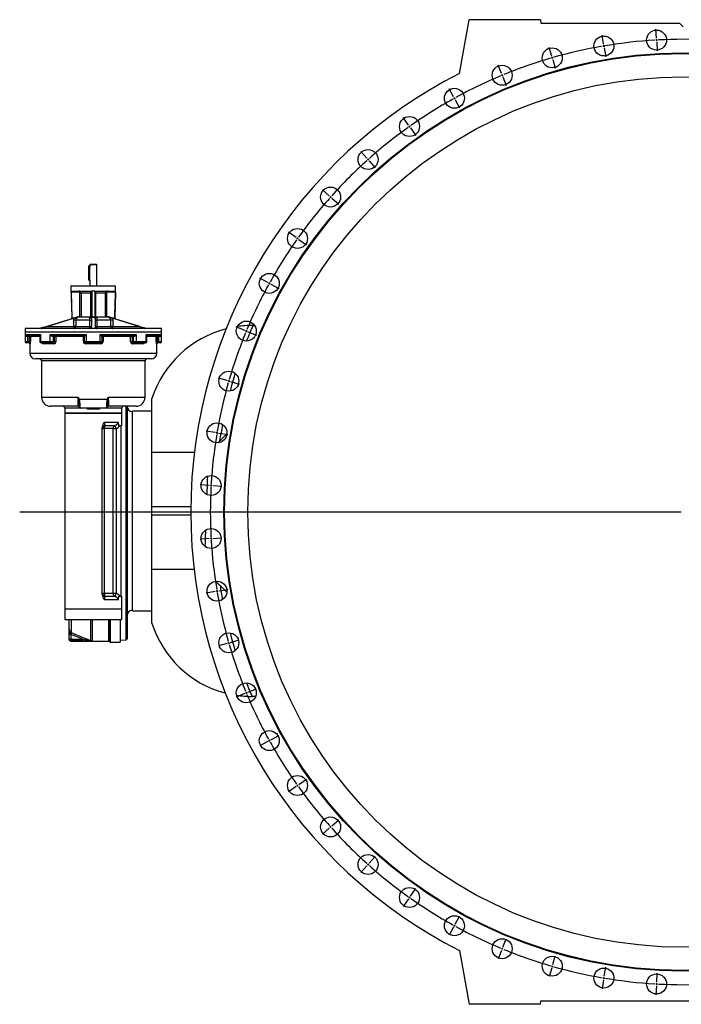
# Model space of a CAD drawing. Extents: x 912 to 7049, y 426 to 5475.
# Tile 2 of 5: x 912 to 2766, y 2620 to 5380. Entities that reach past the tile are written whole.
import ezdxf

# ---------------------------------------------------------------- set-up
doc = ezdxf.new("R2010")
doc.units = 0
doc.layers.get('0').update_dxf_attribs({"linetype": 'CONTINUOUS'})
doc.layers.add('FORMAT', color=7, linetype='CONTINUOUS')

# ---------------------------------------------------------------- blocks, each defined once
blk = doc.blocks.new('SW_CENTERMARKSYMBOL_0')
at = {"layer": 'FORMAT', "color": 0}
for p, q in [((1100.1, 1385.5), (1095.9, 1410.6)), ((1248.3, 1402.2), (1246.9, 1427.7)), ((1101, 1380.6), (1100.6, 1383)), ((1101, 1380.6), (1101.4, 1378.1)), ((1248.6, 1397.2), (1248.5, 1399.7)), ((1248.6, 1397.2), (1248.8, 1394.7)), ((1248.9, 1392.2), (1250.3, 1366.8)), ((954.7, 1352.3), (947.7, 1376.8)), ((1101.8, 1375.6), (1106.1, 1350.5)), ((813.9, 1303.1), (804.2, 1326.6)), ((956.1, 1347.5), (955.4, 1349.9)), ((956.1, 1347.5), (956.8, 1345.1)), ((957.5, 1342.7), (964.6, 1318.2)), ((815.9, 1298.4), (814.9, 1300.7)), ((815.9, 1298.4), (816.8, 1296.1)), ((817.8, 1293.8), (827.5, 1270.3)), ((679.6, 1238.3), (667.2, 1260.7)), ((682, 1234), (680.8, 1236.2)), ((682, 1234), (683.2, 1231.8)), ((684.4, 1229.6), (696.7, 1207.3)), ((553.3, 1159), (538.5, 1179.8)), ((556.2, 1154.9), (554.7, 1157)), ((556.2, 1154.9), (557.6, 1152.9)), ((559.1, 1150.8), (573.8, 1130)), ((436.7, 1066), (419.7, 1085)), ((440, 1062.3), (438.3, 1064.1)), ((440, 1062.3), (441.7, 1060.4)), ((443.3, 1058.5), (460.3, 1039.5)), ((331.2, 960.5), (312.2, 977.5)), ((334.9, 957.2), (333.1, 958.9)), ((334.9, 957.2), (336.8, 955.5)), ((338.7, 953.9), (357.7, 936.9)), ((238.2, 843.9), (217.4, 858.7)), ((242.3, 841), (240.3, 842.5)), ((242.3, 841), (244.3, 839.6)), ((246.4, 838.1), (267.2, 823.4)), ((158.9, 717.6), (136.6, 730)), ((163.2, 715.2), (161.1, 716.4)), ((163.2, 715.2), (165.4, 714)), ((167.6, 712.8), (189.9, 700.5)), ((94.2, 583.3), (70.6, 593)), ((98.8, 581.3), (96.5, 582.3)), ((98.8, 581.3), (101.1, 580.4)), ((103.4, 579.4), (127, 569.7)), ((44.9, 442.5), (20.4, 449.5)), ((49.7, 441.1), (47.3, 441.8)), ((49.7, 441.1), (52.1, 440.4)), ((54.5, 439.7), (79, 432.7)), ((11.7, 297.1), (-13.4, 301.3)), ((16.6, 296.2), (14.2, 296.7)), ((16.6, 296.2), (19.1, 295.8)), ((21.6, 295.4), (46.7, 291.1)), ((-5, 148.9), (-30.5, 150.3)), ((0, 148.6), (-2.5, 148.7)), ((0, 148.6), (2.5, 148.4)), ((5, 148.3), (30.5, 146.9)), ((1317.9, 74.3), (-536.3, 74.3)), ((0, 0), (-2.5, -0.1)), ((0, 0), (2.5, 0.1)), ((5, 0.3), (30.5, 1.7)), ((-5, -0.3), (-30.5, -1.7)), ((11.7, -148.5), (-13.4, -152.8)), ((16.6, -147.7), (14.2, -148.1)), ((16.6, -147.7), (19.1, -147.2)), ((21.6, -146.8), (46.7, -142.5)), ((44.9, -293.9), (20.4, -301)), ((49.7, -292.5), (47.3, -293.2)), ((49.7, -292.5), (52.1, -291.8)), ((54.5, -291.1), (79, -284.1)), ((94.2, -434.7), (70.6, -444.4)), ((98.8, -432.8), (96.5, -433.7)), ((98.8, -432.8), (101.1, -431.8)), ((103.4, -430.8), (127, -421.1)), ((167.6, -564.2), (189.9, -551.9)), ((158.9, -569.1), (136.6, -581.4)), ((163.2, -566.6), (161.1, -567.8)), ((163.2, -566.6), (165.4, -565.4)), ((246.4, -689.6), (267.2, -674.8)), ((238.2, -695.3), (217.4, -710.1)), ((242.3, -692.4), (240.3, -693.9)), ((242.3, -692.4), (244.3, -691)), ((338.7, -805.3), (357.7, -788.3)), ((331.2, -811.9), (312.2, -828.9)), ((334.9, -808.6), (333.1, -810.3)), ((334.9, -808.6), (336.8, -807)), ((443.3, -910), (460.3, -890.9)), ((436.7, -917.4), (419.7, -936.4)), ((440, -913.7), (438.3, -915.5)), ((440, -913.7), (441.7, -911.8)), ((559.1, -1002.2), (573.8, -981.5)), ((553.3, -1010.4), (538.5, -1031.2)), ((556.2, -1006.3), (554.7, -1008.4)), ((556.2, -1006.3), (557.6, -1004.3)), ((684.4, -1081), (696.7, -1058.7)), ((679.6, -1089.8), (667.2, -1112.1)), ((682, -1085.4), (680.8, -1087.6)), ((682, -1085.4), (683.2, -1083.2)), ((817.8, -1145.2), (827.5, -1121.7)), ((813.9, -1154.5), (804.2, -1178)), ((815.9, -1149.8), (814.9, -1152.2)), ((815.9, -1149.8), (816.8, -1147.5)), ((957.5, -1194.1), (964.6, -1169.6)), ((954.7, -1203.7), (947.7, -1228.2)), ((956.1, -1198.9), (955.4, -1201.3)), ((956.1, -1198.9), (956.8, -1196.5)), ((1101.8, -1227.1), (1106.1, -1201.9)), ((1100.1, -1236.9), (1095.9, -1262.1)), ((1101, -1232), (1100.6, -1234.5)), ((1101, -1232), (1101.4, -1229.5)), ((1248.9, -1243.6), (1250.3, -1218.2)), ((1248.3, -1253.6), (1246.9, -1279.1)), ((1248.6, -1248.6), (1248.5, -1251.1)), ((1248.6, -1248.6), (1248.8, -1246.1))]:
    blk.add_line(p, q, dxfattribs=at)
for start, end in [(99.6429, 99.751), (99.5348, 99.6429), (93.4305, 99.4266), (93.2143, 93.3224), (93.1062, 93.2143), (87.0019, 92.9981), (99.8591, 105.8552), (106.2876, 112.2838), (106.0714, 106.1795), (105.9633, 106.0714), (112.5, 112.6081), (112.3919, 112.5), (112.7162, 118.7124), (119.1448, 125.1409), (118.9286, 119.0367), (118.8205, 118.9286), (125.5734, 131.5695), (125.3571, 125.4652), (125.249, 125.3571), (132.0019, 137.9981), (131.7857, 131.8938), (131.6776, 131.7857), (138.4305, 144.4266), (138.2143, 138.3224), (138.1062, 138.2143), (144.8591, 150.8552), (144.6429, 144.751), (144.5348, 144.6429), (151.2876, 157.2838), (151.0714, 151.1795), (150.9633, 151.0714), (157.5, 157.6081), (157.3919, 157.5), (157.7162, 163.7124), (163.8205, 163.9286), (164.1448, 170.1409), (163.9286, 164.0367), (170.5734, 176.5695), (170.3571, 170.4652), (170.249, 170.3571), (177.0019, 182.9981), (176.7857, 176.8938), (176.6776, 176.7857), (183.1062, 183.2143), (183.2143, 183.3224), (183.4305, 189.4266), (189.5348, 189.6429), (189.6429, 189.751), (189.8591, 195.8552), (195.9633, 196.0714), (196.0714, 196.1795), (196.2876, 202.2838), (202.3919, 202.5), (202.5, 202.6081), (202.7162, 208.7124), (208.8205, 208.9286), (208.9286, 209.0367), (209.1448, 215.1409), (215.249, 215.3571), (215.3571, 215.4652), (215.5734, 221.5695), (221.6776, 221.7857), (221.7857, 221.8938), (222.0019, 227.9981), (228.1062, 228.2143), (228.2143, 228.3224), (228.4305, 234.4266), (234.5348, 234.6429), (234.6429, 234.751), (234.8591, 240.8552), (240.9633, 241.0714), (241.0714, 241.1795), (241.2876, 247.2838), (247.3919, 247.5), (247.5, 247.6081), (247.7162, 253.7124), (253.8205, 253.9286), (253.9286, 254.0367), (254.1448, 260.1409), (260.249, 260.3571), (260.3571, 260.4652), (260.5734, 266.5695), (266.6776, 266.7857), (266.7857, 266.8938), (267.0019, 272.9981)]:
    blk.add_arc((1322.9, 74.3), 1325, start, end, dxfattribs=at)

msp = doc.modelspace()

# ---------------------------------------------------------------- linework, layer by layer
at = {"color": 7, "linetype": 'CONTINUOUS'}
for p, q in [((2144.9, 5229.5), (2171.4, 5379.9)), ((2371.4, 5379.9), (2171.4, 5379.9)), ((2371.4, 5379.9), (2373.1, 5369.9)), ((2373.1, 5369.9), (2761.4, 5369.9)), ((2771.4, 5359.9), (2761.4, 5369.9)), ((1110.1, 4694.7), (1108.4, 4692.9)), ((1108.4, 4692.9), (1108.4, 4689.6)), ((1128.4, 4692.9), (1108.4, 4692.9)), ((1110.1, 4694.7), (1126.6, 4694.7)), ((1128.4, 4692.9), (1126.6, 4694.7)), ((1128.4, 4634.2), (1128.4, 4692.9)), ((1108.4, 4689.7), (1105.9, 4689.7)), ((1105.9, 4686.7), (1105.9, 4689.7)), ((1105.9, 4652.7), (1105.9, 4686.7)), ((1108.8, 4652.7), (1108.8, 4686.7)), ((1105.9, 4649.7), (1105.9, 4652.7)), ((1105.9, 4649.7), (1108.4, 4649.7)), ((1108.4, 4649.7), (1108.4, 4634.2)), ((1055.9, 4634.2), (1055.9, 4619.2)), ((1055.9, 4634.2), (1180.9, 4634.2)), ((1056, 4619.2), (1055.9, 4619.2)), ((1056.1, 4616.2), (1058.3, 4544.2)), ((1056.3, 4619.2), (1111.4, 4619.2)), ((1122.4, 4619.2), (1114.4, 4619.2)), ((1114.4, 4616.2), (1114.4, 4547.2)), ((1122.4, 4616.2), (1122.4, 4547.2)), ((1125.4, 4619.2), (1180.5, 4619.2)), ((1180.7, 4616.2), (1178.5, 4544.2)), ((1180.8, 4619.2), (1180.9, 4619.2)), ((1180.9, 4619.2), (1180.9, 4634.2)), ((1064.8, 4543.5), (987.8, 4520.2)), ((1064.7, 4543.4), (991.1, 4520.2)), ((1075.5, 4546.7), (1075.5, 4546.3)), ((1078.4, 4547.2), (1158.4, 4547.2)), ((1110.1, 4545.8), (1118.4, 4545.8)), ((1113.4, 4540.3), (1113.4, 4520.2)), ((1118.4, 4545.8), (1126.6, 4545.8)), ((1123.4, 4540.3), (1123.4, 4520.2)), ((1161.3, 4546.3), (1161.3, 4546.7)), ((1249, 4520.2), (1172, 4543.5)), ((1245.7, 4520.2), (1172, 4543.4)), ((927.4, 4514.2), (927.4, 4504.2)), ((1118.4, 4514.2), (927.4, 4514.2)), ((927.4, 4504.2), (927.4, 4477.4)), ((1309.4, 4514.2), (1118.4, 4514.2)), ((1309.4, 4504.2), (1309.4, 4514.2)), ((1309.4, 4477.4), (1309.4, 4504.2)), ((1565.9, 4522.9), (1570.1, 4522.9)), ((931.4, 4474.4), (930.4, 4474.4)), ((934.3, 4474.4), (931.4, 4474.4)), ((967.2, 4494.4), (932.5, 4494.4)), ((938.7, 4474.4), (934.3, 4474.4)), ((940.4, 4471.4), (940.4, 4445.2)), ((967.2, 4494.4), (967.7, 4494.4)), ((968.8, 4493), (968.8, 4477.4)), ((972.4, 4474.4), (971.8, 4474.4)), ((999.9, 4474.4), (972.4, 4474.4)), ((1003.8, 4474.4), (999.9, 4474.4)), ((1007, 4474.4), (1003.8, 4474.4)), ((1090.5, 4494.4), (1006.6, 4494.4)), ((1096.3, 4474.4), (1096.2, 4474.4)), ((1099, 4474.4), (1096.3, 4474.4)), ((1137.8, 4474.4), (1099, 4474.4)), ((1140.5, 4474.4), (1137.8, 4474.4)), ((1140.5, 4474.4), (1140.5, 4474.4)), ((1230.1, 4494.4), (1146.3, 4494.4)), ((1232.9, 4474.4), (1229.7, 4474.4)), ((1236.9, 4474.4), (1232.9, 4474.4)), ((1264.3, 4474.4), (1236.9, 4474.4)), ((1265, 4474.4), (1264.3, 4474.4)), ((1268, 4477.4), (1268, 4493)), ((1269.6, 4494.4), (1269.1, 4494.4)), ((1304.3, 4494.4), (1269.6, 4494.4)), ((1296.4, 4445.2), (1296.4, 4471.4)), ((1302.4, 4474.4), (1298, 4474.4)), ((1305.4, 4474.4), (1302.4, 4474.4)), ((1306.4, 4474.4), (1305.4, 4474.4)), ((1280.4, 4429.2), (956.4, 4429.2)), ((973.4, 4423.2), (973.4, 4321.4)), ((1263.4, 4321.4), (1263.4, 4423.2)), ((1282.4, 4282.4), (1282.4, 4317.9)), ((1075.4, 4296.4), (998.4, 4296.4)), ((1038.4, 4291.4), (1038.4, 4277.2)), ((1155.5, 4291.4), (1081.3, 4291.4)), ((1238.4, 4296.4), (1161.4, 4296.4)), ((1198.4, 4277.2), (1198.4, 4291.4)), ((1213.4, 4296.4), (1213.4, 4256.2)), ((1228.4, 4281.2), (1227.6, 4281.3)), ((1282.4, 4282.9), (1228.4, 4282.9)), ((1228.4, 3722.9), (1228.4, 4282.9)), ((1282.4, 4014.9), (1282.4, 4282.4)), ((1038.4, 4276.9), (1038.4, 3728.9)), ((1198.4, 4276.9), (1038.4, 4276.9)), ((1198.4, 4241.9), (1198.4, 4276.9)), ((1213.4, 4256.2), (1213.4, 3644.7)), ((1143.4, 3768.5), (1143.4, 4237.3)), ((1190.2, 4241.9), (1193.2, 4241.9)), ((1196.4, 4241.9), (1193.2, 4241.9)), ((1198.4, 4241.9), (1196.4, 4241.9)), ((1196.4, 3763.9), (1196.4, 4241.9)), ((1472.5, 4198.9), (1467.8, 4194.1)), ((1472.5, 4198.9), (1492.8, 4218.6)), ((1401.5, 4167), (1282.4, 4167)), ((1282.4, 3990.9), (1282.4, 4014.9)), ((1282.4, 4014.9), (1391.5, 4014.9)), ((1391.4, 3990.9), (1282.4, 3990.9)), ((1282.4, 3723.5), (1282.4, 3990.9)), ((1400.8, 3838.8), (1282.4, 3838.8)), ((1492.9, 3775.2), (1473.6, 3793.8)), ((1193.2, 3763.9), (1190.2, 3763.9)), ((1193.2, 3763.9), (1196.4, 3763.9)), ((1196.4, 3763.9), (1198.4, 3763.9)), ((1198.4, 3728.9), (1198.4, 3763.9)), ((1038.4, 3728.9), (1038.4, 3698.9)), ((1198.4, 3698.9), (1198.4, 3728.9)), ((1038.4, 3698.9), (1198.4, 3698.9)), ((1050.4, 3671.1), (1050.4, 3698.9)), ((1193.4, 3698.9), (1193.4, 3635.4)), ((1227.6, 3724.6), (1228.4, 3724.6)), ((1228.4, 3722.9), (1282.4, 3722.9)), ((1282.4, 3687.9), (1282.4, 3723.5)), ((1050.4, 3671.1), (1050.4, 3670.4)), ((1050.4, 3671.1), (1050.4, 3670.5)), ((1050.4, 3658.4), (1050.4, 3671.1)), ((1050.4, 3656.8), (1050.4, 3658.4)), ((1050.4, 3643.5), (1050.4, 3656.8)), ((1050.4, 3642.9), (1050.4, 3643.5)), ((1055.4, 3637.9), (1161.7, 3637.9)), ((1165.4, 3635.4), (1193.4, 3635.4)), ((1193.4, 3640.8), (1210.5, 3641.7)), ((1573.4, 3482.9), (1563.4, 3482.9)), ((2144.9, 2770.3), (2171.4, 2619.9)), ((2371.4, 2619.9), (2373.1, 2629.9)), ((2373.1, 2629.9), (3169.6, 2629.9)), ((2371.4, 2619.9), (2171.4, 2619.9))]:
    msp.add_line(p, q, dxfattribs=at)
at = {"color": 8, "linetype": 'CONTINUOUS'}
for p, q in [((1105.9, 4686.7), (1108.8, 4686.7)), ((1105.9, 4652.7), (1108.8, 4652.7)), ((1078, 4616.2), (1056.1, 4616.2)), ((1078, 4616.2), (1078, 4619.2)), ((1084, 4613.2), (1081, 4613.2)), ((1081, 4547.2), (1081, 4613.2)), ((1111.9, 4613.2), (1084, 4613.2)), ((1084, 4613.2), (1084, 4547.2)), ((1114.4, 4613.2), (1111.9, 4613.2)), ((1111.9, 4547.2), (1111.9, 4613.2)), ((1124.8, 4613.2), (1122.4, 4613.2)), ((1152.8, 4613.2), (1124.8, 4613.2)), ((1124.8, 4613.2), (1124.8, 4547.2)), ((1152.8, 4547.2), (1152.8, 4613.2)), ((1155.7, 4613.2), (1152.8, 4613.2)), ((1155.7, 4613.2), (1155.7, 4547.2)), ((1158.8, 4619.2), (1158.8, 4616.2)), ((1180.7, 4616.2), (1158.8, 4616.2)), ((1058.3, 4544.2), (1067, 4544.2)), ((1069.4, 4537.2), (1063.5, 4537.2)), ((1063.5, 4520.2), (1063.5, 4537.2)), ((1108.6, 4537.2), (1069.4, 4537.2)), ((1069.4, 4537.2), (1069.4, 4520.2)), ((1108.6, 4537.2), (1113.4, 4537.2)), ((1108.6, 4520.2), (1108.6, 4537.2)), ((1123.4, 4537.2), (1128.2, 4537.2)), ((1128.2, 4537.2), (1128.2, 4520.2)), ((1167.4, 4537.2), (1128.2, 4537.2)), ((1167.4, 4520.2), (1167.4, 4537.2)), ((1173.3, 4537.2), (1167.4, 4537.2)), ((1169.8, 4544.2), (1178.5, 4544.2)), ((1173.3, 4537.2), (1173.3, 4520.2)), ((1118.4, 4504.2), (927.4, 4504.2)), ((991.1, 4520.2), (1063.5, 4520.2)), ((1063.5, 4520.2), (1063.5, 4514.2)), ((1069.4, 4520.2), (1063.5, 4520.2)), ((1069.4, 4520.2), (1108.6, 4520.2)), ((1108.6, 4520.2), (1113.4, 4520.2)), ((1309.4, 4504.2), (1118.4, 4504.2)), ((1123.4, 4520.2), (1128.2, 4520.2)), ((1128.2, 4520.2), (1167.4, 4520.2)), ((1173.3, 4520.2), (1167.4, 4520.2)), ((1173.3, 4514.2), (1173.3, 4520.2)), ((1173.3, 4520.2), (1245.7, 4520.2)), ((927.4, 4477.4), (928.4, 4477.4)), ((928.4, 4497.4), (970.1, 4497.4)), ((928.4, 4477.4), (928.4, 4497.4)), ((928.4, 4477.4), (934.3, 4477.4)), ((934.3, 4491.4), (933.1, 4491.4)), ((939.6, 4491.4), (934.3, 4491.4)), ((934.3, 4491.4), (934.3, 4477.4)), ((934.3, 4477.4), (939.6, 4477.4)), ((942.5, 4491.4), (939.6, 4491.4)), ((939.6, 4477.4), (939.6, 4491.4)), ((942.5, 4477.4), (939.6, 4477.4)), ((941.7, 4471.4), (940.4, 4471.4)), ((942.5, 4491.4), (942.5, 4477.4)), ((968.8, 4491.4), (942.5, 4491.4)), ((968.8, 4477.4), (970.1, 4477.4)), ((970.1, 4497.4), (970.1, 4477.4)), ((970.1, 4477.4), (998, 4477.4)), ((1008.9, 4471.4), (978, 4471.4)), ((998, 4497.4), (1098.7, 4497.4)), ((998, 4477.4), (998, 4497.4)), ((998, 4477.4), (1005.9, 4477.4)), ((1005.9, 4491.4), (1005, 4491.4)), ((1009.8, 4491.4), (1005.9, 4491.4)), ((1005.9, 4491.4), (1005.9, 4477.4)), ((1005.9, 4477.4), (1009.8, 4477.4)), ((1009.8, 4477.4), (1009.8, 4491.4)), ((1013.6, 4491.4), (1009.8, 4491.4)), ((1013.6, 4477.4), (1009.8, 4477.4)), ((1090.7, 4491.4), (1013.6, 4491.4)), ((1013.6, 4491.4), (1013.6, 4477.4)), ((1093.2, 4491.4), (1090.7, 4491.4)), ((1090.7, 4477.4), (1090.7, 4491.4)), ((1093.2, 4477.4), (1090.7, 4477.4)), ((1093.3, 4491.4), (1093.2, 4491.4)), ((1093.2, 4491.4), (1093.2, 4477.4)), ((1093.2, 4477.4), (1093.3, 4477.4)), ((1093.3, 4477.4), (1093.3, 4491.4)), ((1093.4, 4491.4), (1093.3, 4491.4)), ((1093.3, 4477.4), (1098.7, 4477.4)), ((1140.2, 4471.4), (1096.6, 4471.4)), ((1098.7, 4497.4), (1098.7, 4477.4)), ((1098.7, 4477.4), (1138.1, 4477.4)), ((1138.1, 4497.4), (1238.8, 4497.4)), ((1138.1, 4477.4), (1138.1, 4497.4)), ((1138.1, 4477.4), (1143.5, 4477.4)), ((1143.5, 4491.4), (1143.3, 4491.4)), ((1143.5, 4491.4), (1143.5, 4477.4)), ((1143.6, 4491.4), (1143.5, 4491.4)), ((1143.5, 4477.4), (1143.6, 4477.4)), ((1143.6, 4477.4), (1143.6, 4491.4)), ((1143.6, 4491.4), (1146.1, 4491.4)), ((1143.6, 4477.4), (1146.1, 4477.4)), ((1223.1, 4491.4), (1146.1, 4491.4)), ((1146.1, 4491.4), (1146.1, 4477.4)), ((1223.1, 4477.4), (1223.1, 4491.4)), ((1223.1, 4491.4), (1227, 4491.4)), ((1223.1, 4477.4), (1227, 4477.4)), ((1230.8, 4491.4), (1227, 4491.4)), ((1227, 4491.4), (1227, 4477.4)), ((1227, 4477.4), (1230.8, 4477.4)), ((1258.7, 4471.4), (1227.9, 4471.4)), ((1231.7, 4491.4), (1230.8, 4491.4)), ((1230.8, 4477.4), (1230.8, 4491.4)), ((1230.8, 4477.4), (1238.8, 4477.4)), ((1238.8, 4497.4), (1238.8, 4477.4)), ((1238.8, 4477.4), (1266.7, 4477.4)), ((1266.7, 4497.4), (1308.4, 4497.4)), ((1266.7, 4477.4), (1266.7, 4497.4)), ((1266.7, 4477.4), (1268, 4477.4)), ((1294.2, 4491.4), (1268, 4491.4)), ((1294.2, 4477.4), (1294.2, 4491.4)), ((1294.2, 4491.4), (1297.1, 4491.4)), ((1294.2, 4477.4), (1297.1, 4477.4)), ((1296.4, 4471.4), (1295, 4471.4)), ((1302.5, 4491.4), (1297.1, 4491.4)), ((1297.1, 4491.4), (1297.1, 4477.4)), ((1297.1, 4477.4), (1302.5, 4477.4)), ((1303.7, 4491.4), (1302.5, 4491.4)), ((1302.5, 4477.4), (1302.5, 4491.4)), ((1302.5, 4477.4), (1308.4, 4477.4)), ((1308.4, 4497.4), (1308.4, 4477.4)), ((1308.4, 4477.4), (1309.4, 4477.4)), ((940.4, 4445.2), (1296.4, 4445.2)), ((1263.4, 4423.2), (973.4, 4423.2)), ((973.4, 4321.4), (1076.2, 4321.4)), ((1076.2, 4321.4), (1078.5, 4316.4)), ((1077.3, 4315.9), (1076.2, 4321.4)), ((1078.5, 4316.4), (1158.3, 4316.4)), ((1158.3, 4316.4), (1160.5, 4321.4)), ((1160.5, 4321.4), (1159.4, 4315.9)), ((1160.5, 4321.4), (1263.4, 4321.4)), ((1081.1, 4291.4), (1038.4, 4291.4)), ((1078.3, 4293.9), (1078.3, 4294)), ((1132.6, 4288.4), (1104.2, 4288.4)), ((1198.4, 4291.4), (1155.6, 4291.4)), ((1158.4, 4294), (1158.4, 4293.9)), ((1210.5, 4258.3), (1210.5, 4296.4)), ((1227.6, 4281.3), (1227.6, 3724.6)), ((1038.4, 4277.2), (1198.4, 4277.2)), ((1149.5, 4251.9), (1187.7, 4251.9)), ((1210.5, 3641.7), (1210.5, 4258.3)), ((1143.4, 4233.6), (1148.9, 4233.6)), ((1148.9, 4233.6), (1148.9, 3772.2)), ((1173.9, 4233.6), (1148.9, 4233.6)), ((1151.6, 4242.7), (1178.8, 4242.7)), ((1173.9, 3772.2), (1173.9, 4233.6)), ((1173.9, 4233.6), (1182.1, 4233.6)), ((1182.1, 4233.6), (1182.1, 3772.2)), ((1143.4, 3772.2), (1148.9, 3772.2)), ((1148.9, 3772.2), (1173.9, 3772.2)), ((1187.7, 3753.9), (1149.5, 3753.9)), ((1178.8, 3763.1), (1151.6, 3763.1)), ((1173.9, 3772.2), (1182.1, 3772.2)), ((1038.4, 3728.9), (1198.4, 3728.9)), ((1056.7, 3698.9), (1056.7, 3661.7)), ((1111.6, 3639.8), (1111.6, 3698.9)), ((1115.3, 3698.9), (1115.3, 3639.1)), ((1161.7, 3637.9), (1161.7, 3698.9)), ((1163.5, 3698.9), (1163.5, 3636.7)), ((1165.4, 3698.9), (1165.4, 3635.4)), ((1055.4, 3656.8), (1050.4, 3656.8)), ((1055.4, 3643.5), (1050.4, 3643.5)), ((1055.1, 3657.7), (1055.4, 3656.8)), ((1055.4, 3656.8), (1055.4, 3643.5)), ((1055.4, 3643.5), (1055.4, 3638.5)), ((1055.4, 3643.5), (1089, 3643.5)), ((1089, 3643.5), (1089, 3638.5)), ((1055.4, 3638.5), (1055.4, 3637.9)), ((1089, 3638.5), (1055.4, 3638.5)), ((1115.3, 3639.1), (1113.2, 3638.9))]:
    msp.add_line(p, q, dxfattribs=at)
at = {"color": 7, "linetype": 'CONTINUOUS', "flags": 128}
for points in [[(1108.4, 4689.6), (1108.4, 4689.7), (1108.5, 4689.4), (1108.6, 4688.9), (1108.7, 4688.1), (1108.8, 4687.1), (1108.8, 4686.7)], [(1055.9, 4619.2), (1056.2, 4610.2), (1056.5, 4601.2), (1056.7, 4592.3), (1057, 4583.4), (1057.3, 4574.6), (1057.6, 4565.7), (1057.9, 4556.5), (1058.2, 4547.3), (1058.3, 4543.3), (1058.3, 4542.5)], [(1056, 4619.2), (1056.1, 4619), (1056.1, 4618.7)], [(1056.1, 4618.7), (1056.2, 4619), (1056.3, 4619.2)], [(1111.4, 4619.2), (1112.2, 4619), (1113, 4618.7)], [(1114.4, 4619.2), (1113.7, 4619), (1113, 4618.7)], [(1122.4, 4619.2), (1123.1, 4619), (1123.7, 4618.7)], [(1123.7, 4618.7), (1124.5, 4619), (1125.4, 4619.2)], [(1178.4, 4542.5), (1178.4, 4542.9), (1178.5, 4545.7), (1178.6, 4549), (1178.8, 4553.3), (1178.9, 4558.1), (1179.1, 4563.3), (1179.3, 4568.6), (1179.4, 4573.8), (1179.6, 4579), (1179.8, 4584), (1179.9, 4589), (1180.4, 4604.3), (1180.9, 4619.2)], [(1180.5, 4619.2), (1180.6, 4619), (1180.6, 4618.7)], [(1180.8, 4619.2), (1180.7, 4619), (1180.6, 4618.7)], [(1058.4, 4541.5), (1058.4, 4541.8), (1058.3, 4542.3), (1058.3, 4542.8), (1058.3, 4543.4), (1058.3, 4544.2)], [(1064.7, 4543.4), (1066.7, 4544), (1068.6, 4544.6), (1070.4, 4545.1), (1072.1, 4545.6), (1073.7, 4546.2), (1075.5, 4546.7)], [(1075.5, 4546.7), (1074.3, 4546.4), (1073.2, 4546), (1071.2, 4545.5), (1069.2, 4544.8), (1067.1, 4544.2), (1064.8, 4543.5)], [(1108.2, 4545.1), (1109.2, 4545.4), (1110.1, 4545.8)], [(1110.1, 4545.8), (1110.6, 4545), (1111.4, 4544), (1112.2, 4543.1), (1112.8, 4542.2), (1113.2, 4541.3), (1113.4, 4540.3)], [(1123.4, 4540.3), (1123.5, 4541.1), (1123.8, 4541.8), (1123.9, 4542.1), (1124, 4542.3), (1124.2, 4542.6), (1124.4, 4542.9), (1124.6, 4543.1), (1124.7, 4543.3), (1124.9, 4543.5), (1125.1, 4543.7), (1125.4, 4544.1), (1125.7, 4544.5), (1126.1, 4545), (1126.4, 4545.4), (1126.6, 4545.8)], [(1126.6, 4545.8), (1127.5, 4545.4), (1128.6, 4545.1)], [(1172, 4543.5), (1170, 4544.1), (1168, 4544.7), (1164.7, 4545.7), (1163, 4546.2), (1161.3, 4546.7)], [(1161.3, 4546.7), (1162.4, 4546.4), (1163.5, 4546), (1165.7, 4545.3), (1168.7, 4544.4), (1170.3, 4543.9), (1172, 4543.4)], [(1178.5, 4544.2), (1178.4, 4543.4), (1178.4, 4542.8), (1178.4, 4542.3), (1178.4, 4541.8), (1178.4, 4541.5)], [(987.8, 4520.2), (982, 4518.4), (976.3, 4516.8), (972, 4515.6), (969.2, 4514.9), (967.8, 4514.6), (966.5, 4514.3), (965.8, 4514.2), (965.6, 4514.2)], [(974.4, 4514.2), (974.3, 4514.2), (974.3, 4514.3), (974.7, 4514.5), (975.5, 4514.9), (976.9, 4515.4), (978.5, 4516), (981.2, 4516.9), (983.9, 4517.9), (989.5, 4519.7), (991.1, 4520.2)], [(1245.7, 4520.2), (1249.5, 4518.9), (1253.4, 4517.7), (1257.1, 4516.4), (1259.1, 4515.7), (1260.2, 4515.3), (1261.2, 4514.9), (1261.9, 4514.6), (1262.4, 4514.3), (1262.5, 4514.2), (1262.4, 4514.2), (1262.3, 4514.2)], [(1438.4, 4100.2), (1438.3, 4098.3), (1438, 4089), (1437.7, 4079.4), (1437.3, 4069.4), (1436.9, 4059), (1436.6, 4049)], [(1432.9, 3948.8), (1432.7, 3943.4), (1432.4, 3933.1), (1432, 3923.2), (1431.6, 3913.6), (1431.3, 3904.4), (1431.3, 3903.6)], [(1461.8, 3805.7), (1469.6, 3797.9), (1473.6, 3793.8)]]:
    msp.add_lwpolyline(points, dxfattribs=at)
at = {"color": 8, "linetype": 'CONTINUOUS', "flags": 128}
for points in [[(1063.5, 4537.2), (1063.9, 4540.7), (1064.7, 4543.4)], [(1075.5, 4546.7), (1075.5, 4546.7), (1075.5, 4546.7), (1075.4, 4546.7), (1075.4, 4546.7), (1075.4, 4546.7), (1075.4, 4546.7), (1075.4, 4546.7), (1075.4, 4546.7), (1075.4, 4546.7), (1075.4, 4546.7), (1075.4, 4546.7), (1075.4, 4546.7), (1075.5, 4546.7), (1075.4, 4546.7), (1075.4, 4546.7), (1075.4, 4546.7), (1075.4, 4546.7), (1075.4, 4546.7), (1075.4, 4546.7), (1075.4, 4546.7), (1075.4, 4546.7), (1075.4, 4546.7), (1075.5, 4546.7), (1075.5, 4546.7), (1075.5, 4546.7)], [(1161.3, 4546.7), (1161.3, 4546.7), (1161.3, 4546.7), (1161.3, 4546.7), (1161.3, 4546.7), (1161.3, 4546.7), (1161.3, 4546.7), (1161.3, 4546.7), (1161.3, 4546.7), (1161.4, 4546.7), (1161.4, 4546.7), (1161.4, 4546.7), (1161.4, 4546.7), (1161.4, 4546.7), (1161.4, 4546.7), (1161.3, 4546.7), (1161.3, 4546.7), (1161.3, 4546.7), (1161.3, 4546.7), (1161.3, 4546.7), (1161.3, 4546.7), (1161.3, 4546.7), (1161.3, 4546.7), (1161.3, 4546.7), (1161.3, 4546.7)], [(1172, 4543.4), (1173, 4540), (1173.3, 4537.2)], [(1108.6, 4520.2), (1108.5, 4519), (1108.5, 4517.9), (1108.4, 4516.8), (1108.2, 4515.9), (1108, 4515.2), (1107.8, 4514.6), (1107.6, 4514.3), (1107.4, 4514.2)], [(1129.4, 4514.2), (1129.1, 4514.3), (1128.9, 4514.6), (1128.7, 4515.2), (1128.5, 4515.9), (1128.4, 4516.8), (1128.3, 4517.9), (1128.2, 4519), (1128.2, 4520.2)], [(933.1, 4491.4), (932.2, 4491.6), (931.3, 4492), (930.4, 4492.7), (930.1, 4493), (929.8, 4493.4), (929.6, 4493.7), (929.2, 4494.6), (928.8, 4495.5), (928.6, 4496.3), (928.4, 4497.4)], [(941.7, 4471.4), (941.9, 4471.5), (942, 4471.9), (942.2, 4472.4), (942.3, 4473.2), (942.4, 4474.1), (942.5, 4475.1), (942.5, 4476.2), (942.5, 4477.4)], [(967.2, 4494.4), (967, 4494.5), (967.1, 4494.8), (967.2, 4495), (967.3, 4495.2), (967.5, 4495.4), (967.7, 4495.6), (968.2, 4496), (969, 4496.6), (970.1, 4497.4)], [(1005, 4491.4), (1004.2, 4491.6), (1003.2, 4492), (1002.1, 4492.7), (1001.7, 4493), (1001.3, 4493.4), (1001, 4493.7), (1000.2, 4494.6), (999.3, 4495.5), (998.7, 4496.3), (998, 4497.4)], [(999.9, 4474.4), (999.5, 4474.5), (999.1, 4474.6), (998.8, 4474.9), (998.5, 4475.3), (998.3, 4475.7), (998.1, 4476.3), (998, 4476.8), (998, 4477.4)], [(1006.6, 4494.4), (1006.3, 4494.4), (1006, 4494.2), (1005.7, 4493.9), (1005.5, 4493.5), (1005.3, 4493.1), (1005.1, 4492.6), (1005, 4492), (1005, 4491.4)], [(1008.9, 4471.4), (1008.8, 4472), (1008.7, 4472.6), (1008.6, 4473.1), (1008.3, 4473.5), (1008.1, 4473.9), (1007.7, 4474.2), (1007.4, 4474.4), (1007, 4474.4)], [(1011.9, 4494.4), (1012.2, 4494.4), (1012.6, 4494.2), (1012.9, 4493.9), (1013.1, 4493.5), (1013.4, 4493.1), (1013.5, 4492.6), (1013.6, 4492), (1013.6, 4491.4)], [(1098.7, 4497.4), (1097.9, 4496.5), (1097.3, 4495.8), (1096.8, 4495.1), (1096.2, 4494.4), (1095.7, 4493.7), (1094.8, 4492.7), (1094.2, 4492), (1093.7, 4491.6), (1093.4, 4491.4)], [(1143.3, 4491.4), (1143.1, 4491.6), (1142.6, 4492), (1142, 4492.7), (1141.7, 4493), (1141.4, 4493.4), (1141.1, 4493.7), (1140.4, 4494.6), (1139.6, 4495.5), (1139, 4496.3), (1138.1, 4497.4)], [(1223.1, 4491.4), (1223.1, 4492), (1223.2, 4492.6), (1223.4, 4493.1), (1223.6, 4493.5), (1223.9, 4493.9), (1224.2, 4494.2), (1224.5, 4494.4), (1224.9, 4494.4)], [(1223.1, 4477.4), (1223.2, 4476.2), (1223.5, 4475.1), (1223.9, 4474.1), (1224.5, 4473.2), (1225.2, 4472.4), (1226.1, 4471.9), (1227, 4471.5), (1227.9, 4471.4)], [(1227.9, 4471.4), (1227.9, 4472), (1228, 4472.6), (1228.2, 4473.1), (1228.4, 4473.5), (1228.7, 4473.9), (1229, 4474.2), (1229.4, 4474.4), (1229.7, 4474.4)], [(1230.1, 4494.4), (1230.4, 4494.4), (1230.7, 4494.2), (1231, 4493.9), (1231.3, 4493.5), (1231.5, 4493.1), (1231.6, 4492.6), (1231.7, 4492), (1231.7, 4491.4)], [(1238.8, 4497.4), (1238.2, 4496.5), (1237.6, 4495.8), (1237.1, 4495.1), (1236.4, 4494.4), (1235.8, 4493.7), (1234.6, 4492.7), (1233.6, 4492), (1232.6, 4491.6), (1231.7, 4491.4)], [(1236.9, 4474.4), (1237.3, 4474.5), (1237.6, 4474.6), (1237.9, 4474.9), (1238.2, 4475.3), (1238.5, 4475.7), (1238.6, 4476.3), (1238.7, 4476.8), (1238.8, 4477.4)], [(1266.7, 4497.4), (1267.4, 4496.9), (1268, 4496.5), (1268.4, 4496.1), (1268.8, 4495.8), (1269, 4495.6), (1269.4, 4495.2), (1269.7, 4494.8), (1269.7, 4494.7), (1269.7, 4494.5), (1269.6, 4494.4)], [(1294.2, 4477.4), (1294.2, 4476.2), (1294.3, 4475.1), (1294.4, 4474.1), (1294.5, 4473.2), (1294.6, 4472.4), (1294.7, 4471.9), (1294.9, 4471.5), (1295, 4471.4)], [(1298, 4474.4), (1297.7, 4474.6), (1297.4, 4475.3), (1297.3, 4475.8), (1297.2, 4476.3), (1297.1, 4477.4)], [(1308.4, 4497.4), (1308.2, 4496.5), (1308.1, 4495.8), (1307.8, 4495.1), (1307.5, 4494.4), (1307.2, 4493.7), (1306.4, 4492.7), (1305.5, 4492), (1304.6, 4491.6), (1303.7, 4491.4)], [(1075.4, 4296.4), (1075.5, 4296.6), (1075.6, 4297.2), (1075.7, 4298.2), (1075.8, 4299.6), (1075.9, 4301.3), (1076, 4303.4), (1076.1, 4305.2), (1076.1, 4307.2), (1076.2, 4309.3), (1076.2, 4311.6), (1076.2, 4314), (1076.2, 4316.4), (1076.2, 4318.9), (1076.2, 4321.4)], [(1078.5, 4316.4), (1078.8, 4315.4), (1079.1, 4314.2), (1079.4, 4312.9), (1079.6, 4311.5), (1079.8, 4310), (1080, 4308.4), (1080.1, 4306.8), (1080.3, 4304.7), (1080.5, 4302.6), (1080.5, 4301.2), (1080.6, 4299.9), (1080.7, 4298.6), (1080.8, 4296.6), (1080.9, 4294.9), (1081, 4293.4), (1081.1, 4292.3), (1081.2, 4291.7), (1081.3, 4291.4)], [(1155.5, 4291.4), (1155.5, 4291.6), (1155.7, 4292.3), (1155.8, 4293.4), (1155.8, 4294.2), (1155.9, 4295.2), (1155.9, 4296.2), (1156, 4297.4), (1156.1, 4298.6), (1156.2, 4300.5), (1156.3, 4302.6), (1156.4, 4303.9), (1156.5, 4305.3), (1156.6, 4306.8), (1156.7, 4308), (1156.9, 4309.2), (1157, 4310.4), (1157.2, 4311.5), (1157.7, 4314.2), (1158.3, 4316.4)], [(1160.5, 4321.4), (1160.5, 4318.9), (1160.5, 4316.4), (1160.5, 4313.9), (1160.6, 4311.6), (1160.6, 4309.3), (1160.6, 4307.2), (1160.7, 4305.2), (1160.7, 4303.4), (1160.8, 4301.3), (1160.9, 4299.6), (1161, 4298.2), (1161.1, 4297.2), (1161.2, 4296.6), (1161.4, 4296.4)], [(1149.5, 4251.9), (1149.5, 4250.3), (1149.6, 4248.8), (1149.8, 4247.8), (1149.9, 4246.9), (1150.1, 4246.1), (1150.4, 4245), (1150.7, 4244.1), (1151.1, 4243.4), (1151.6, 4242.7)], [(1178.8, 4242.7), (1180.5, 4243.3), (1182.1, 4244), (1183.1, 4244.6), (1184, 4245.2), (1184.8, 4245.8), (1186, 4247.2), (1186.9, 4248.7), (1187.5, 4250.3), (1187.7, 4251.9)], [(1178.8, 4242.7), (1179, 4242.3), (1179.2, 4241.7), (1179.5, 4240.9), (1179.8, 4240), (1180.2, 4238.9), (1180.6, 4237.6), (1181.1, 4236.3), (1181.6, 4235), (1182.1, 4233.6)], [(1151.6, 3763.1), (1151.1, 3762.5), (1150.7, 3761.7), (1150.5, 3761.1), (1150.3, 3760.5), (1150.1, 3759.8), (1149.8, 3758.4), (1149.6, 3757), (1149.5, 3755.5), (1149.5, 3753.9)], [(1182.1, 3772.2), (1181.6, 3770.8), (1181.1, 3769.5), (1180.6, 3768.2), (1180.2, 3767), (1179.8, 3765.9), (1179.5, 3764.9), (1179.2, 3764.1), (1179, 3763.5), (1178.8, 3763.1)], [(1187.7, 3753.9), (1187.5, 3755.6), (1186.9, 3757.2), (1186.3, 3758.2), (1185.6, 3759.1), (1184.7, 3760), (1183.5, 3761), (1182.1, 3761.8), (1180.5, 3762.5), (1178.8, 3763.1)], [(1050.4, 3670.5), (1050.6, 3668.7), (1051.1, 3666.5), (1051.9, 3664.6), (1052.7, 3662.9), (1053.7, 3661), (1054.5, 3659.3), (1055.1, 3657.7)], [(1055.1, 3657.7), (1054.2, 3657.7), (1053.3, 3657.8), (1052.5, 3657.9), (1051.7, 3657.9), (1051.2, 3658), (1050.7, 3658.1), (1050.5, 3658.3), (1050.4, 3658.4)], [(1055.1, 3657.7), (1055.4, 3658.5), (1055.7, 3659.2), (1056, 3659.9), (1056.2, 3660.4), (1056.4, 3660.9), (1056.5, 3661.3), (1056.6, 3661.6), (1056.7, 3661.7)], [(1089, 3643.5), (1070.2, 3651), (1055.4, 3656.8)], [(1056.7, 3661.7), (1087.4, 3649.4), (1111.6, 3639.8)], [(1089, 3643.5), (1094.9, 3642.4), (1100.8, 3641.3), (1103.7, 3640.8), (1106.5, 3640.3), (1108.4, 3640), (1110, 3639.8), (1111.5, 3639.5)], [(1111.5, 3639.5), (1111.5, 3639.6), (1111.5, 3639.6), (1111.5, 3639.7), (1111.6, 3639.7), (1111.6, 3639.8), (1111.6, 3639.8), (1111.6, 3639.8), (1111.6, 3639.8)], [(1111.5, 3639.5), (1113.3, 3639.2), (1115.3, 3639.1)], [(1111.6, 3639.8), (1113.4, 3639.3), (1115.3, 3639.1)]]:
    msp.add_lwpolyline(points, dxfattribs=at)
at = {"color": 7, "linetype": 'CONTINUOUS'}
for centre, radius in [((2549.4, 5306.2), 28), ((2697.1, 5322.8), 28), ((2404.6, 5273.1), 28), ((2771.4, 3999.9), 1285), ((2264.3, 5224.1), 28), ((2771.4, 3999.9), 1220), ((2130.5, 5159.6), 28), ((2004.6, 5080.5), 28), ((1888.5, 4987.9), 28), ((1783.4, 4882.8), 28), ((1690.8, 4766.7), 28), ((1611.7, 4640.8), 28), ((1547.2, 4507), 28), ((1498.2, 4366.7), 28), ((1465.1, 4221.9), 28), ((1448.5, 4074.2), 28), ((1448.5, 3925.6), 28), ((1465.1, 3778), 28), ((1498.2, 3633.1), 28), ((1547.2, 3492.9), 28), ((1611.7, 3359), 28), ((1690.8, 3233.2), 28), ((1783.4, 3117), 28), ((1888.5, 3011.9), 28), ((2004.6, 2919.3), 28), ((2130.5, 2840.2), 28), ((2264.3, 2775.8), 28), ((2404.6, 2726.7), 28), ((2549.4, 2693.6), 28), ((2697.1, 2677), 28)]:
    msp.add_circle(centre, radius, dxfattribs=at)
at = {"color": 8, "linetype": 'CONTINUOUS'}
msp.add_circle((2771.4, 3999.9), 1287, dxfattribs=at)
at = {"color": 7, "linetype": 'CONTINUOUS'}
for centre, radius, start, end in [((2771.4, 3999.9), 1380, 117.0007, 242.9993), ((1098.2, 4652.8), 10.6, 343.2304, 359.4964), ((1085.8, 4617.3), 29.7, 177.3632, 182.1946), ((1111.4, 4616.2), 3, 0.0017, 56.5212), ((1125.4, 4616.2), 3, 123.4788, 179.9983), ((1151, 4617.3), 29.7, 357.8054, 2.6368), ((1078.4, 4537.2), 10, 90, 106.8564), ((1158.4, 4537.2), 10, 73.153, 90), ((1107.4, 4520.2), 6, 269.9996, 0.0004), ((1129.4, 4520.2), 6, 180.0003, 269.9997), ((1318.8, 4734.5), 225.4, 251.9582, 257.8098), ((1565.9, 4224.3), 298.6, 104.6567, 161.7287), ((1565.9, 4224.3), 298.6, 90, 98.4037), ((2771.4, 3999.9), 1314, 156.5455, 158.6181), ((930.4, 4477.4), 3, 180, 270), ((937.4, 4471.4), 3, 0, 90), ((967.2, 4492.8), 1.61, 6.7625, 72.3696), ((971.8, 4477.4), 3, 180, 270), ((1096.3, 4477.4), 3, 179.9935, 269.9979), ((1140.5, 4477.4), 3, 270.0021, 0.0065), ((1265, 4477.4), 3, 270, 0), ((1269.6, 4492.8), 1.61, 107.6304, 173.2375), ((1299.4, 4471.4), 3, 90, 180), ((1306.4, 4477.4), 3, 270, 0), ((956.4, 4445.2), 16, 180, 270), ((1280.4, 4445.2), 16, 270, 0), ((967.4, 4423.2), 6, 0, 90), ((1269.4, 4423.2), 6, 90, 180), ((2771.4, 3999.9), 1314, 162.8105, 165.0467), ((998.4, 4321.4), 25, 180, 270), ((1238.4, 4321.4), 25, 270, 0), ((1033.4, 4291.4), 5, 0, 90), ((1075.4, 4293.4), 3, 9.5941, 90), ((1081.3, 4294.4), 3, 189.5941, 270), ((1155.5, 4294.4), 3, 270, 350.4059), ((1161.4, 4293.4), 3, 90, 170.4059), ((1203.4, 4291.4), 5, 90, 180), ((1228.4, 4296.2), 15, 180, 267), ((1041.4, 4277.2), 3, 180, 184.7802), ((1165.6, 4236.6), 22.2, 136.4115, 178.1706), ((1160.7, 4239.8), 29.6, 4.0381, 24.1186), ((1195.4, 4277.2), 3, 355.2198, 0), ((2771.4, 3999.9), 1314, 169.239, 171.2909), ((2771.4, 3999.9), 1314, 189.0231, 190.761), ((1165.9, 3769.4), 22.5, 182.1423, 223.2756), ((1160.7, 3766), 29.6, 335.8818, 355.9615), ((1228.4, 3709.6), 15, 93, 180), ((1563.4, 3778), 295.1, 197.7722, 255.196), ((1210.4, 3644.7), 3, 273, 0), ((2771.4, 3999.9), 1314, 194.9533, 197.1895), ((1055.4, 3642.9), 5, 180, 270), ((1161.7, 3635.9), 2, 22.0243, 90), ((1165.4, 3637.4), 2, 202.0243, 270), ((2771.4, 3999.9), 1314, 201.3819, 203.1697), ((1563.4, 3778), 295.1, 261.5621, 270)]:
    msp.add_arc(centre, radius, start, end, dxfattribs=at)
at = {"color": 8, "linetype": 'CONTINUOUS'}
for centre, radius, start, end in [((1078, 4613.2), 6, 359.9792, 89.9918), ((1078, 4613.1), 3.03, 0.5618, 90.354), ((1093.4, 4614.5), 18.6, 355.9254, 14.5998), ((1142.4, 4614.6), 17.6, 164.8983, 184.5765), ((1158.8, 4613.2), 6, 90.0085, 180.0206), ((1158.8, 4613.1), 3.03, 89.7182, 179.3659), ((1079.3, 4537.1), 9.92, 112.4934, 179.6112), ((1043.9, 4538.1), 64.6, 359.1508, 6.1871), ((1192.8, 4538.1), 64.6, 173.811, 180.851), ((1157.5, 4537.1), 9.92, 0.3888, 67.5066), ((1063.4, 4520.1), 5.94, 270.5702, 0.5575), ((1173.3, 4520.1), 5.94, 179.4425, 269.4298), ((932.5, 4498.7), 4.27, 197.2698, 269.8082), ((931.4, 4477.4), 2.99, 179.8469, 269.8478), ((929.1, 4492.1), 4.08, 349.8811, 34.057), ((891.2, 4492.2), 43.1, 359.0048, 2.9985), ((977.2, 4476.7), 42.9, 178.9966, 183.0022), ((936.3, 4476.8), 3.4, 315.887, 10.8052), ((938.7, 4471.4), 2.99, 359.7835, 89.7828), ((939.6, 4491.4), 2.98, 359.6501, 89.6466), ((896.7, 4492.2), 42.9, 358.9965, 3.0022), ((978.4, 4492.5), 9.65, 149.5393, 176.9751), ((972.8, 4477.1), 2.73, 173.731, 261.9129), ((978.6, 4475.1), 3.75, 190.8028, 261.1182), ((975.3, 4471.7), 2.74, 354.0539, 82.4487), ((1010.1, 4518.5), 24.3, 240.0124, 261.7421), ((1003.3, 4477), 2.67, 282.0733, 8.3533), ((1008.6, 4491.8), 2.67, 102.0733, 188.3538), ((1006.9, 4477.3), 2.91, 272.8667, 1.7537), ((1008.2, 4476.9), 5.52, 277.5626, 5.4576), ((1012.4, 4491.8), 2.67, 102.0733, 188.3538), ((1090.2, 4491.4), 3, 359.9952, 89.9957), ((1085.5, 4492.1), 5.22, 351.9359, 25.7668), ((1090.3, 4491.4), 3, 359.9975, 89.9934), ((1077.1, 4543.5), 50.9, 285.2382, 295.0597), ((1090.5, 4491.4), 2.97, 359.3494, 89.3334), ((1096.6, 4477.4), 5.96, 179.656, 269.5364), ((1096.2, 4477.4), 3.01, 180.151, 270.1561), ((1090.2, 4472.2), 6.44, 353.4154, 20.5534), ((1106.2, 4476.7), 7.54, 174.3532, 197.4305), ((1130.6, 4476.7), 7.54, 342.5717, 5.6447), ((1161.4, 4548.4), 56.1, 245.4004, 254.3017), ((1146.6, 4472.2), 6.44, 159.4466, 186.5846), ((1140.1, 4477.4), 5.96, 270.4661, 0.3415), ((1140.6, 4477.4), 3.01, 269.8585, 359.8344), ((1146.3, 4491.4), 2.97, 90.6666, 180.6506), ((1146.5, 4491.4), 3, 90.0066, 180.0025), ((1146.6, 4491.4), 3, 90.0043, 180.0048), ((1151.3, 4492.1), 5.22, 154.2332, 188.0641), ((1224.3, 4491.8), 2.67, 351.6479, 77.925), ((1229.9, 4477.3), 2.93, 178.4633, 266.9163), ((1228.2, 4491.8), 2.67, 351.6462, 77.9267), ((1226.8, 4518), 23.9, 278.0647, 300.1809), ((1233.5, 4477), 2.67, 171.6472, 257.9232), ((1258.1, 4475.1), 3.76, 278.9559, 349.0659), ((1261.4, 4471.7), 2.74, 97.5513, 185.9461), ((1263.9, 4477.1), 2.73, 278.0871, 6.269), ((1258.8, 4492.6), 9.23, 2.4432, 31.2869), ((1297.2, 4491.4), 2.98, 90.3534, 180.3499), ((1298, 4471.4), 2.99, 90.2172, 180.2165), ((1340, 4492.2), 42.9, 176.9978, 181.0035), ((1259.6, 4476.7), 42.9, 356.9978, 1.0034), ((1345.5, 4492.2), 43.1, 177.0015, 180.9952), ((1307.7, 4492.1), 4.08, 145.9512, 190.115), ((1304.3, 4498.7), 4.3, 270.5502, 342.3702), ((1305.4, 4477.4), 2.99, 270.1545, 0.1508), ((1085.9, 4298.1), 19.8, 112.0804, 115.7089), ((919.9, 4297.8), 158.5, 358.6174, 6.5673), ((1150.8, 4298.1), 19.8, 64.2911, 67.9196), ((1323.1, 4297.5), 164.7, 173.5825, 181.2328), ((1081.3, 4294.4), 3, 188.8854, 269.9985), ((1104.2, 4294), 5.62, 207.7853, 269.2944), ((1099.5, 4289.1), 4.68, 351.0652, 29.0875), ((1137.2, 4289.1), 4.68, 150.9125, 188.9348), ((1132.5, 4294.1), 5.71, 271.1655, 331.6755), ((1155.5, 4294.4), 3, 270.0039, 351.1121), ((1152.9, 4233.3), 9.54, 98.0243, 178.3022), ((1162.5, 4234.6), 13.6, 143.1436, 184.1151), ((1184.2, 4234), 10.3, 121.4526, 182.2797), ((1174.9, 4254.7), 22.3, 288.7176, 324.9483), ((1152.9, 3772.5), 9.51, 181.5641, 262.1094), ((1162.5, 3771.3), 13.6, 175.8849, 216.8564), ((1184.2, 3771.8), 10.3, 177.7203, 238.5474), ((1175, 3751.3), 22.1, 34.8806, 71.4535), ((1060.3, 3670.9), 9.93, 182.9844, 248.3704), ((1055.4, 3643.5), 5, 180.0427, 270.0455), ((1094.1, 4038.9), 400.5, 269.2689, 272.7392), ((1113.5, 3642.2), 3.33, 233.6854, 265.8169)]:
    msp.add_arc(centre, radius, start, end, dxfattribs=at)

# ---------------------------------------------------------------- block references
at = {"layer": 'FORMAT'}
msp.add_blockref('SW_CENTERMARKSYMBOL_0', (1448.5, 3925.6), dxfattribs=at)

doc.saveas('drawing.dxf')
